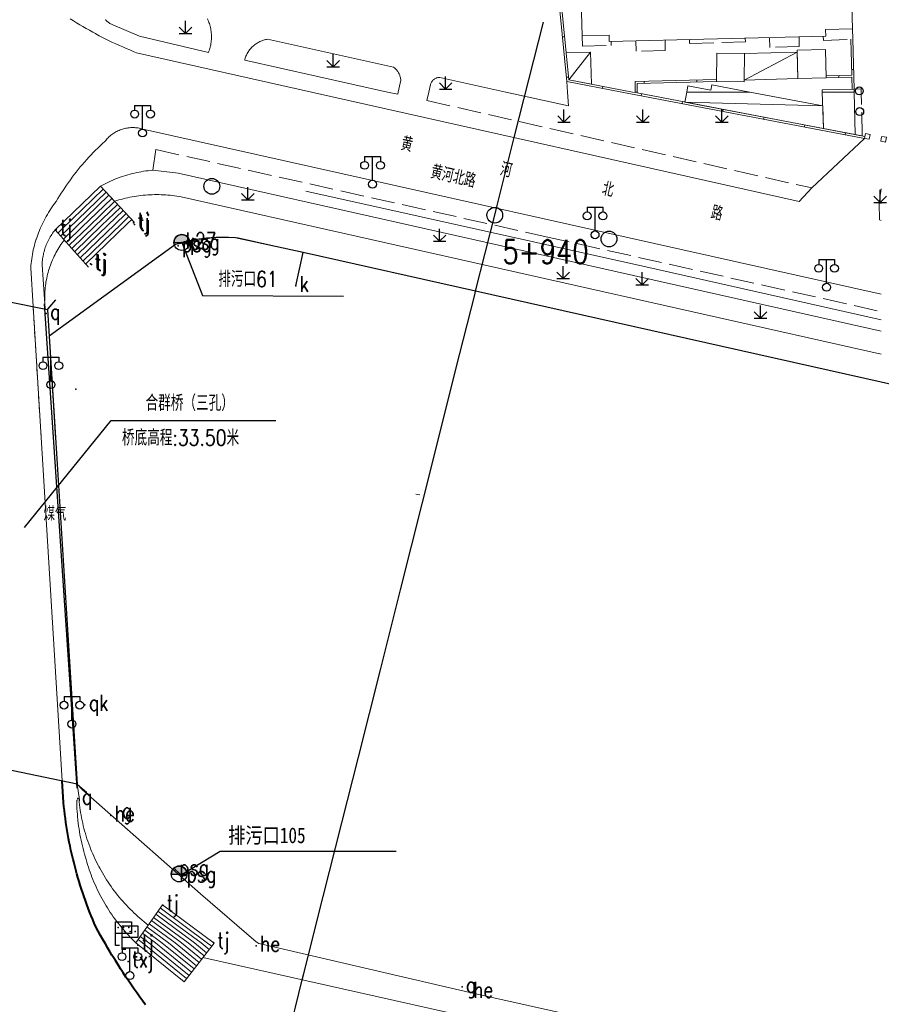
# Model space of a CAD drawing. Extents: x 39508475 to 39522402, y 3783947 to 3795549.
# Tile 119 of 256: x 39514891 to 39515000, y 3794134 to 3794259. Entities that reach past the tile are written whole.
import ezdxf
from ezdxf.enums import TextEntityAlignment as Align

# ---------------------------------------------------------------- set-up
doc = ezdxf.new("R2010")
doc.units = 0
doc.header["$PDSIZE"] = 0.2
doc.linetypes.add('X0', pattern=[4, 3, -1])
doc.linetypes.add('X70', pattern=[1.6, 1, -0.6])
doc.layers.get('0').update_dxf_attribs({"linetype": 'CONTINUOUS'})
doc.layers.add('ASSIST', color=7, linetype='CONTINUOUS', plot=False)
for name, color, linetype in [('DLSS', 4, 'CONTINUOUS'), ('GXYZ', 2, 'CONTINUOUS'), ('JCDL_DMX_F', 30, 'CONTINUOUS'), ('JCDL_JMDD', 1, 'CONTINUOUS'), ('JCDL_JMDD_F', 231, 'CONTINUOUS'), ('JCDL_JMDX_F', 231, 'CONTINUOUS'), ('JCDL_JT_ZJ', 100, 'CONTINUOUS'), ('JCDL_JTD_F', 100, 'CONTINUOUS'), ('JCDL_JTX_F', 100, 'CONTINUOUS'), ('JCDL_SXX_F', 5, 'CONTINUOUS'), ('JMD', 6, 'CONTINUOUS'), ('SXSS', 5, 'CONTINUOUS'), ('ZBTZ', 3, 'CONTINUOUS'), ('zdh', 7, 'CONTINUOUS'), ('ZJ', 7, 'CONTINUOUS'), ('排水孔', 4, 'CONTINUOUS'), ('断面线', 2, 'CONTINUOUS')]:
    doc.layers.add(name, color=color, linetype=linetype)
for name, color, linetype, lineweight in [('JCDL_JMDX', 1, 'CONTINUOUS', 0), ('JCDL_ZBX', 3, 'CONTINUOUS', 0), ('JCDL_ZBX_F', 7, 'CONTINUOUS', 0), ('TEXTL_ZJ', 7, 'CONTINUOUS', 0)]:
    doc.layers.add(name, color=color, linetype=linetype, lineweight=lineweight)
doc.styles.add('HT', font='simhei.ttf')
doc.styles.add('HZ', font='rs', dxfattribs={"width": 0.8, "bigfont": 'hztxt'})
doc.linetypes.add('10422', pattern='A,2,[150,AAA.SHX,S=1,R=0,X=0,Y=1],2,[177,AAA.SHX,S=1,R=0,X=0,Y=0.8],1e-09', length=4)
doc.linetypes.add('X35', pattern='A,2,[150,AAA.SHX,S=1,R=0,X=0,Y=1],2,[177,AAA.SHX,S=1,R=0,X=0,Y=0.8],1e-09', length=4)
doc.linetypes.add('X39', pattern='A,2,[150,symbolx.shx,S=1,R=0,X=0,Y=1],2,[151,symbolx.shx,S=1,R=0,X=0,Y=3],1e-11', length=4)
doc.linetypes.add('X49', pattern='A,0,[5,symbolt.shx,S=1,R=0,X=0,Y=0],-10', length=10)
doc.linetypes.add('X67', pattern='A,1,[150,symbolx.shx,S=1,R=0,X=0,Y=1],2,[153,symbolx.shx,S=1,R=0,X=0,Y=0.8],2,[145,symbolx.shx,S=1,R=0,X=0,Y=0],0,[150,symbolx.shx,S=1,R=0,X=0,Y=1],2,[153,symbolx.shx,S=1,R=0,X=0,Y=0.8],2,[150,symbolx.shx,S=1,R=0,X=0,Y=1],0.5,-0.5,[146,symbolx.shx,S=1,R=0,X=0,Y=0],-0.5,0.5,[153,symbolx.shx,S=1,R=0,X=0,Y=0.8],1', length=12)

# ---------------------------------------------------------------- blocks, each defined once
blk = doc.blocks.new('5820000')
at = {"color": 0, "linetype": 'Continuous'}
blk.add_circle((0, 0), 1, dxfattribs=at)
blk = doc.blocks.new('9530003')
at = {"color": 0}
for p, q in [((0, 0), (0, 1.6)), ((-0.8, 0), (0.8, 0))]:
    blk.add_line(p, q, dxfattribs=at)
at = {"color": 0, "linetype": 'Continuous'}
for points in [[(0, 0), (-0.8, 0.8)], [(0, 0), (0.8, 0.8)]]:
    blk.add_lwpolyline(points, dxfattribs=at)
blk = doc.blocks.new('2382100')
at = {"color": 0, "linetype": 'Continuous'}
blk.add_circle((0, 0), 0.5, dxfattribs=at)
blk = doc.blocks.new('3521000')
at = {"color": 0}
for p, q in [((-1, 3.5), (1, 3.5)), ((0, 0.5), (0, 3.5))]:
    blk.add_line(p, q, dxfattribs=at)
at = {"color": 0, "linetype": 'Continuous', "flags": 128}
for points in [[(-1, 3.5), (-1, 2.9)], [(1, 3.5), (1, 2.9)]]:
    blk.add_lwpolyline(points, dxfattribs=at)
at = {"color": 0}
for centre in [(-1, 2.4), (1, 2.4), (0, 0)]:
    blk.add_circle(centre, 0.5, dxfattribs=at)
blk = doc.blocks.new('3812000')
at = {"color": 0, "linetype": 'Continuous'}
for p, q in [((0, 3), (2, 3)), ((0, 0), (0, 3)), ((2, 3), (2, 1.5)), ((2, 1.5), (0, 1.5)), ((0.5, 0), (0, 0))]:
    blk.add_line(p, q, dxfattribs=at)
for p in [(0.31, 2.28), (1.01, 2.28), (1.67, 2.27)]:
    blk.add_point(p, dxfattribs=at)

msp = doc.modelspace()

# ---------------------------------------------------------------- hatches: boundary and pattern name
at = {"layer": '排水孔', "linetype": 'Continuous'}
h = msp.add_hatch(color=256, dxfattribs=at)
edge = h.paths.add_edge_path()
edge.add_arc((39514911.34, 3794230.918), 1, 0, 180)
edge.add_line((39514910.34, 3794230.918), (39514911.34, 3794230.918))
edge.add_line((39514911.34, 3794230.918), (39514912.34, 3794230.918))
h = msp.add_hatch(color=256, dxfattribs=at)
edge = h.paths.add_edge_path()
edge.add_arc((39514910.9986, 3794150.8301), 1, 0, 180)
edge.add_line((39514909.9986, 3794150.8301), (39514910.9986, 3794150.8301))
edge.add_line((39514910.9986, 3794150.8301), (39514911.9986, 3794150.8301))

# ---------------------------------------------------------------- linework, layer by layer
for p, q in [((39514910.34, 3794230.918, 74.891), (39514912.34, 3794230.918, 74.891)), ((39514909.9986, 3794150.8301, 74.891), (39514911.9986, 3794150.8301, 74.891))]:
    msp.add_line(p, q)
at = {"linetype": 'Continuous'}
for p, q in [((39514911.34, 3794230.918, 36.551), (39514913.95834, 3794224.21569, -0.011)), ((39514913.95834, 3794224.21569, -0.011), (39514931.84506, 3794224.0954, -0.011))]:
    msp.add_line(p, q, dxfattribs=at)
at = {"elevation": 36.551, "flags": 128}
for points in [[(39514912.34, 3794230.918, 1), (39514910.34, 3794230.918), (39514911.34, 3794230.918)], [(39514911.9986, 3794150.8301, 1), (39514909.9986, 3794150.8301), (39514910.9986, 3794150.8301)]]:
    msp.add_lwpolyline(points, format="xyb", close=True, dxfattribs=at)
at = {"linetype": 'Continuous', "flags": 128}
for points, elevation in [([(39514925.789, 3794225.41), (39514926.73913, 3794229.64012)], 35.337), ([(39514911.438, 3794150.551), (39514910.52, 3794151.403)], 35.697)]:
    msp.add_lwpolyline(points, dxfattribs=dict(at, elevation=elevation))
at = {"layer": 'ASSIST', "linetype": 'Continuous', "flags": 128}
msp.add_lwpolyline([(39514882.008, 3794165.559), (39514878.12799, 3794225.665), (39514894.31299, 3794222.436), (39514898.091, 3794162.24401)], close=True, dxfattribs=at)
at = {"layer": 'DLSS', "linetype": 'Continuous'}
for p, q in [((39514894.31299, 3794222.436), (39514895.37127, 3794223.63602)), ((39514894.31299, 3794222.436), (39514898.091, 3794162.24401)), ((39514898.091, 3794162.24401), (39514899.29103, 3794161.18573))]:
    msp.add_line(p, q, dxfattribs=at)
at = {"layer": 'DLSS', "linetype": 'Continuous', "lineweight": 20}
for points in [[(39514927.77538, 3794250), (39514905.611, 3794254.983), (39514905.17125, 3794255.15732), (39514904.73341, 3794255.3364), (39514904.2974, 3794255.51987), (39514903.86325, 3794255.7077), (39514903.431, 3794255.89988), (39514903.0007, 3794256.09638), (39514902.5724, 3794256.29719), (39514902.14613, 3794256.50229), (39514901.72194, 3794256.71165), (39514901.29987, 3794256.92526), (39514900.87996, 3794257.14309), (39514900.46227, 3794257.36513), (39514900.391, 3794257.404), (39514900.04682, 3794257.59134), (39514899.63366, 3794257.82171), (39514899.22283, 3794258.05621), (39514898.81438, 3794258.29482), (39514898.40834, 3794258.53751), (39514898.00475, 3794258.78427), (39514897.60366, 3794259.03507), (39514897.20511, 3794259.28987)], [(39514991.185, 3794237.83101), (39514989.607, 3794236.099), (39514927.77538, 3794250)], [(39515000, 3794224.34831), (39514906.239, 3794245.347), (39514906.09032, 3794245.38313), (39514905.94038, 3794245.41368), (39514905.78948, 3794245.43904), (39514905.6378, 3794245.45919), (39514905.48551, 3794245.47409), (39514905.33279, 3794245.48373), (39514905.17984, 3794245.4881), (39514905.02682, 3794245.4872), (39514904.87393, 3794245.48103), (39514904.72134, 3794245.46958), (39514904.56924, 3794245.45288), (39514904.55801, 3794245.451), (39514904.4178, 3794245.43095), (39514904.26721, 3794245.40381), (39514904.11765, 3794245.3715), (39514903.96928, 3794245.33405), (39514903.8223, 3794245.2915), (39514903.67687, 3794245.24391), (39514903.53317, 3794245.19134), (39514903.39136, 3794245.13385), (39514903.25163, 3794245.0715), (39514903.11412, 3794245.00437), (39514902.97901, 3794244.93254), (39514902.84646, 3794244.85609), (39514902.71662, 3794244.77512), (39514902.58965, 3794244.68972), (39514902.4657, 3794244.6), (39514902.34492, 3794244.50606), (39514902.22744, 3794244.408), (39514902.11342, 3794244.30596), (39514902.00298, 3794244.20004), (39514901.89626, 3794244.09039), (39514901.79339, 3794243.97711), (39514901.69448, 3794243.86036), (39514901.6, 3794243.74), (39514901.29739, 3794243.46357), (39514900.99867, 3794243.18293), (39514900.70359, 3794242.89847), (39514900.41219, 3794242.61024), (39514900.12453, 3794242.31827), (39514899.84066, 3794242.02262), (39514899.56062, 3794241.72335), (39514899.28446, 3794241.42048), (39514899.01222, 3794241.11409), (39514898.955, 3794241.048), (39514898.74395, 3794240.80422), (39514898.47969, 3794240.49091), (39514898.21949, 3794240.17423), (39514897.9634, 3794239.85422), (39514897.71144, 3794239.53094), (39514897.46367, 3794239.20444), (39514897.22013, 3794238.87478), (39514896.98085, 3794238.54201), (39514896.74588, 3794238.20618), (39514896.51526, 3794237.86735), (39514896.28902, 3794237.52559), (39514896.0672, 3794237.18093), (39514895.84983, 3794236.83345), (39514895.63697, 3794236.4832), (39514895.42901, 3794236.13001), (39514895.2551, 3794235.90271), (39514895.08574, 3794235.67199), (39514894.92063, 3794235.43821), (39514894.75984, 3794235.20145), (39514894.60342, 3794234.96178), (39514894.45141, 3794234.71928), (39514894.30388, 3794234.47403), (39514894.16086, 3794234.22612), (39514894.02241, 3794233.97563), (39514893.88858, 3794233.72265), (39514893.75941, 3794233.46726), (39514893.63494, 3794233.20954), (39514893.51521, 3794232.94958), (39514893.40027, 3794232.68747), (39514893.29016, 3794232.4233), (39514893.1849, 3794232.15716), (39514893.08454, 3794231.88913), (39514892.98911, 3794231.61931), (39514892.905, 3794231.366), (39514892.89864, 3794231.34778), (39514892.81316, 3794231.07464), (39514892.73271, 3794230.79998), (39514892.6573, 3794230.52389), (39514892.58696, 3794230.24646), (39514892.52172, 3794229.9678), (39514892.4616, 3794229.68798), (39514892.40662, 3794229.40711), (39514892.3568, 3794229.12528), (39514892.31215, 3794228.84258), (39514892.27269, 3794228.55911), (39514892.23843, 3794228.27496), (39514892.20939, 3794227.99024), (39514892.18601, 3794227.705), (39514892.4927, 3794222.79916)], [(39514999.74, 3794235.909), (39514999.783, 3794233.774), (39515000, 3794233.72541)]]:
    msp.add_lwpolyline(points, dxfattribs=at)
at = {"layer": 'DLSS', "linetype": 'X70', "lineweight": 0}
msp.add_lwpolyline([(39514892.4927, 3794222.79916), (39514893.49561, 3794206.45344)], dxfattribs=at)
at = {"layer": 'DLSS', "linetype": 'Continuous', "lineweight": 40}
msp.add_lwpolyline([(39514906.75861, 3794134.22976), (39514906.39058, 3794134.72721), (39514906.02641, 3794135.22749), (39514905.66614, 3794135.73059), (39514905.30978, 3794136.23646), (39514904.95735, 3794136.74507), (39514904.60887, 3794137.25641), (39514904.26436, 3794137.77043), (39514903.92386, 3794138.28711), (39514903.58737, 3794138.80641), (39514903.25491, 3794139.3283), (39514902.92651, 3794139.85276), (39514902.60219, 3794140.37974), (39514902.493, 3794140.56001), (39514902.28196, 3794140.90923), (39514901.96585, 3794141.44118), (39514901.65387, 3794141.97556), (39514901.34604, 3794142.51235), (39514901.04238, 3794143.05151), (39514900.74291, 3794143.593), (39514900.44801, 3794144.137), (39514900.24404, 3794144.60634), (39514900.04517, 3794145.07786), (39514899.85103, 3794145.55135), (39514899.66162, 3794146.02675), (39514899.47698, 3794146.50403), (39514899.29711, 3794146.98312), (39514899.12203, 3794147.46399), (39514898.95178, 3794147.94658), (39514898.78635, 3794148.43085), (39514898.62577, 3794148.91675), (39514898.47005, 3794149.40423), (39514898.31921, 3794149.89324), (39514898.17327, 3794150.38374), (39514898.03223, 3794150.87567), (39514897.89612, 3794151.36898), (39514897.76494, 3794151.86363), (39514897.63871, 3794152.35956), (39514897.565, 3794152.66101), (39514897.51745, 3794152.85673), (39514897.40115, 3794153.35509), (39514897.28985, 3794153.85458), (39514897.18354, 3794154.35516), (39514897.08223, 3794154.85679), (39514896.98595, 3794155.35939), (39514896.89469, 3794155.86293), (39514896.80847, 3794156.36737), (39514896.72729, 3794156.87263), (39514896.65116, 3794157.37868), (39514896.5801, 3794157.88547), (39514896.5141, 3794158.39294), (39514896.45318, 3794158.90105), (39514896.39734, 3794159.40974), (39514896.347, 3794159.91901), (39514896.18035, 3794162.63783)], dxfattribs=at)
at = {"layer": 'GXYZ', "linetype": 'Continuous', "flags": 128}
msp.add_lwpolyline([(39514898.09277, 3794161.70847), (39514893.92801, 3794223.13577)], dxfattribs=at)
at = {"layer": 'JCDL_DMX_F', "color": 3, "linetype": 'X35', "lineweight": 0}
for points in [[(39514991.185, 3794237.83101), (39514997.882, 3794244.124)], [(39515000, 3794219.65796), (39514910.89799, 3794239.692), (39514907.653, 3794240.079), (39514907.36293, 3794240.05358), (39514907.07342, 3794240.02249), (39514906.78452, 3794239.98618), (39514906.49632, 3794239.94466), (39514906.20891, 3794239.89795), (39514905.9224, 3794239.84605), (39514905.63687, 3794239.789), (39514905.35242, 3794239.72679), (39514905.06913, 3794239.65946), (39514904.78711, 3794239.58703), (39514904.50644, 3794239.50952), (39514904.22721, 3794239.42696), (39514903.94952, 3794239.33937), (39514903.67346, 3794239.24677), (39514903.516, 3794239.191), (39514903.39912, 3794239.14922), (39514903.12658, 3794239.04672), (39514902.85593, 3794238.93932), (39514902.58727, 3794238.82705), (39514902.32068, 3794238.70995), (39514902.05624, 3794238.58806), (39514901.79405, 3794238.46142), (39514901.53419, 3794238.33006), (39514901.27674, 3794238.19403), (39514901.022, 3794238.053)], [(39515000, 3794237.70453), (39514999.74, 3794235.909)], [(39515000, 3794216.74302), (39514911.28, 3794236.69799), (39514910.99888, 3794236.748), (39514910.7169, 3794236.79295), (39514910.43422, 3794236.83323), (39514910.1509, 3794236.8688), (39514909.86704, 3794236.89968), (39514909.5827, 3794236.92585), (39514909.29797, 3794236.9473), (39514909.01292, 3794236.96402), (39514908.72763, 3794236.97602), (39514908.44219, 3794236.98329), (39514908.15666, 3794236.98582), (39514907.87113, 3794236.98362), (39514907.58567, 3794236.97669), (39514907.372, 3794236.968), (39514907.30037, 3794236.96502), (39514907.01531, 3794236.94863), (39514906.73055, 3794236.92751), (39514906.44618, 3794236.90168), (39514906.16228, 3794236.87113), (39514905.87892, 3794236.83588), (39514905.59619, 3794236.79594), (39514905.31416, 3794236.75132), (39514905.03291, 3794236.70203), (39514904.75251, 3794236.64808), (39514904.47305, 3794236.58949), (39514904.1946, 3794236.52627), (39514903.91723, 3794236.45845), (39514903.64102, 3794236.38604), (39514903.36606, 3794236.30906), (39514903.09241, 3794236.22753), (39514902.82026, 3794236.1411)], [(39514894.04251, 3794222.48996), (39514893.641, 3794228.099), (39514893.6478, 3794228.28476), (39514893.65976, 3794228.47026), (39514893.67648, 3794228.6554), (39514893.69793, 3794228.84004), (39514893.72411, 3794229.02407), (39514893.755, 3794229.20738), (39514893.79058, 3794229.38983), (39514893.83083, 3794229.5713), (39514893.87572, 3794229.75169), (39514893.92522, 3794229.93087), (39514893.97929, 3794230.10871), (39514894.03791, 3794230.28512), (39514894.094, 3794230.43999), (39514894.10104, 3794230.45996), (39514894.16862, 3794230.63312), (39514894.24062, 3794230.8045), (39514894.317, 3794230.97397), (39514894.39769, 3794231.14143), (39514894.48265, 3794231.30677), (39514894.57183, 3794231.46987), (39514894.66515, 3794231.63063), (39514894.76257, 3794231.78895), (39514894.86401, 3794231.94471), (39514894.96942, 3794232.09783), (39514895.07871, 3794232.24819), (39514895.19183, 3794232.3957), (39514895.309, 3794232.54)], [(39514893.97017, 3794223.50059), (39514893.96311, 3794223.74477), (39514893.96147, 3794223.98905), (39514893.96483, 3794224.23332), (39514893.97318, 3794224.47746), (39514893.98652, 3794224.72138), (39514894.00485, 3794224.96498), (39514894.02815, 3794225.20816), (39514894.05643, 3794225.4508), (39514894.08966, 3794225.69282), (39514894.12783, 3794225.93411), (39514894.17093, 3794226.17456), (39514894.21894, 3794226.41409), (39514894.27184, 3794226.65258), (39514894.3296, 3794226.88994), (39514894.39221, 3794227.12607), (39514894.45963, 3794227.36087), (39514894.53184, 3794227.59424), (39514894.60881, 3794227.82608), (39514894.68976, 3794228.05365), (39514894.77689, 3794228.28481), (39514894.86793, 3794228.5115), (39514894.96359, 3794228.73628), (39514895.06383, 3794228.95905), (39514895.1686, 3794229.17973), (39514895.27786, 3794229.39822), (39514895.39157, 3794229.61443), (39514895.50968, 3794229.82827), (39514895.63213, 3794230.03965), (39514895.75889, 3794230.24848), (39514895.88988, 3794230.45468), (39514896.02507, 3794230.65815), (39514896.16439, 3794230.85882), (39514896.30779, 3794231.05659), (39514896.45553, 3794231.25113)], [(39514905.514, 3794142.11299), (39514905.27253, 3794142.34692), (39514905.03477, 3794142.58464), (39514904.80051, 3794142.8258), (39514904.56978, 3794143.07034), (39514904.34265, 3794143.31822), (39514904.11915, 3794143.56939), (39514903.89933, 3794143.82378), (39514903.68325, 3794144.08136), (39514903.47094, 3794144.34205), (39514903.26245, 3794144.60581), (39514903.05783, 3794144.87258), (39514902.85712, 3794145.14231), (39514902.66036, 3794145.41493), (39514902.4676, 3794145.69039), (39514902.27887, 3794145.96863), (39514902.09422, 3794146.24959), (39514901.91368, 3794146.53321), (39514901.73729, 3794146.81943), (39514901.56509, 3794147.1082), (39514901.39712, 3794147.39944), (39514901.23342, 3794147.6931), (39514901.074, 3794147.98911), (39514900.91892, 3794148.28742), (39514900.91501, 3794148.29599), (39514900.76821, 3794148.58795), (39514900.62189, 3794148.89065), (39514900.48, 3794149.19545), (39514900.34256, 3794149.50229), (39514900.20961, 3794149.81109), (39514900.08118, 3794150.1218), (39514899.95728, 3794150.43435), (39514899.83796, 3794150.74867), (39514899.72323, 3794151.0647), (39514899.61312, 3794151.38236), (39514899.50764, 3794151.7016), (39514899.40684, 3794152.02234), (39514899.31071, 3794152.34451), (39514899.2193, 3794152.66806), (39514899.133, 3794152.993), (39514899.02766, 3794153.34388), (39514898.92783, 3794153.69637), (39514898.83309, 3794154.05027), (39514898.74347, 3794154.40549), (39514898.65899, 3794154.76197), (39514898.57966, 3794155.11964), (39514898.50551, 3794155.47841), (39514898.43654, 3794155.83822), (39514898.37277, 3794156.19898), (39514898.31421, 3794156.56063), (39514898.26088, 3794156.92308), (39514898.21279, 3794157.28627), (39514898.16994, 3794157.65011), (39514898.152, 3794157.822), (39514898.13236, 3794158.01453), (39514898.10003, 3794158.37946), (39514898.07298, 3794158.74481), (39514898.0512, 3794159.11052), (39514898.0347, 3794159.47651), (39514898.02349, 3794159.84269), (39514898.01801, 3794160.209), (39514898.374, 3794160.235), (39514898.091, 3794162.24401)], [(39514907.08835, 3794144.36994), (39514906.81924, 3794144.57861), (39514906.55356, 3794144.79163), (39514906.29111, 3794145.00862), (39514906.03195, 3794145.22953), (39514905.77614, 3794145.4543), (39514905.52373, 3794145.68289), (39514905.27479, 3794145.91525), (39514905.02936, 3794146.15133), (39514904.78751, 3794146.39107), (39514904.54929, 3794146.63441), (39514904.31476, 3794146.8813), (39514904.08395, 3794147.13169), (39514903.85694, 3794147.38552), (39514903.63377, 3794147.64273), (39514903.41448, 3794147.90326), (39514903.19913, 3794148.16706), (39514902.98778, 3794148.43407), (39514902.78045, 3794148.70422), (39514902.57721, 3794148.97745), (39514902.3781, 3794149.25371), (39514902.18316, 3794149.53293), (39514901.99244, 3794149.81504), (39514901.80597, 3794150.09999), (39514901.62381, 3794150.38771), (39514901.446, 3794150.67813), (39514901.27256, 3794150.97119), (39514901.10355, 3794151.26683), (39514900.939, 3794151.56497), (39514900.817, 3794151.794), (39514900.77895, 3794151.86555), (39514900.62343, 3794152.16849), (39514900.47248, 3794152.47374), (39514900.32613, 3794152.78123), (39514900.18442, 3794153.09088), (39514900.04738, 3794153.40262), (39514899.91503, 3794153.71639), (39514899.78742, 3794154.03211), (39514899.66457, 3794154.34971), (39514899.54649, 3794154.66912), (39514899.43324, 3794154.99027), (39514899.32481, 3794155.31308), (39514899.22126, 3794155.63749), (39514899.12258, 3794155.96342), (39514899.02882, 3794156.29079), (39514898.93998, 3794156.61953), (39514898.8561, 3794156.94957), (39514898.77718, 3794157.28084), (39514898.70324, 3794157.61325), (39514898.63431, 3794157.94673), (39514898.5704, 3794158.28122), (39514898.51152, 3794158.61662), (39514898.45769, 3794158.95288), (39514898.40891, 3794159.2899), (39514898.3652, 3794159.62762), (39514898.327, 3794159.966), (39514898.374, 3794160.235)], [(39514914.01199, 3794140.236), (39514949.421, 3794132.28299), (39515000, 3794120.96304)]]:
    msp.add_lwpolyline(points, dxfattribs=at)
at = {"layer": 'JCDL_JMDX', "color": 6, "linetype": 'Continuous', "lineweight": 0}
for points in [[(39514983.87999, 3794270.48514), (39514958.32799, 3794269.783), (39514960.152, 3794251.331), (39514967.12002, 3794250)], [(39514996.548, 3794250.353), (39514996.372, 3794256.703)], [(39514960.38241, 3794251.54151), (39514963.149, 3794255.04199)], [(39514982.61525, 3794251.51638), (39514989.3346, 3794255.04462)], [(39514979.11272, 3794251.59715), (39514968.78818, 3794251.33799), (39514968.82177, 3794250)], [(39514992.99701, 3794251.78801), (39514996.25563, 3794251.87833)], [(39514967.12002, 3794250), (39514997.882, 3794244.124)], [(39514968.82177, 3794250), (39514968.82355, 3794249.92912)], [(39514975.09537, 3794248.73111), (39514992.57223, 3794248.256)], [(39514896.14641, 3794232.61525), (39514901.38334, 3794237.66883)], [(39514896.98383, 3794232.6905), (39514901.74467, 3794237.28466)], [(39514897.82125, 3794232.76575), (39514902.10601, 3794236.9005)], [(39514898.65867, 3794232.841), (39514902.46734, 3794236.51633)], [(39514899.49608, 3794232.91625), (39514902.82867, 3794236.13216)], [(39514900.3335, 3794232.9915), (39514903.19001, 3794235.748)], [(39514901.17092, 3794233.06675), (39514903.55134, 3794235.36383)], [(39514902.00834, 3794233.142), (39514903.91267, 3794234.97966)], [(39514902.84575, 3794233.21725), (39514904.27401, 3794234.5955)], [(39514903.68317, 3794233.2925), (39514904.63534, 3794234.21133)], [(39514896.0125, 3794231.74917), (39514896.98383, 3794232.6905)], [(39514896.36425, 3794231.35375), (39514897.82125, 3794232.76575)], [(39514896.716, 3794230.95833), (39514898.65867, 3794232.841)], [(39514897.06775, 3794230.56292), (39514899.49608, 3794232.91625)], [(39514897.4195, 3794230.1675), (39514900.3335, 3794232.9915)], [(39514897.77125, 3794229.77208), (39514901.17092, 3794233.06675)], [(39514898.123, 3794229.37666), (39514902.00834, 3794233.142)], [(39514898.47475, 3794228.98125), (39514902.84575, 3794233.21725)], [(39514898.8265, 3794228.58583), (39514903.68317, 3794233.2925)], [(39514899.17826, 3794228.19041), (39514904.52059, 3794233.36775)], [(39514904.52059, 3794233.36775), (39514904.99667, 3794233.82717)], [(39514895.66075, 3794232.14458), (39514896.14641, 3794232.61525)], [(39514915.44601, 3794142.08299), (39514911.62258, 3794137.15842), (39514905.514, 3794142.11299), (39514908.886, 3794146.947), (39514915.44601, 3794142.08299)], [(39514908.886, 3794146.947), (39514905.514, 3794142.11299)], [(39514914.61834, 3794142.08549), (39514908.605, 3794146.54417)], [(39514912.13534, 3794142.09299), (39514907.762, 3794145.33567)], [(39514912.96301, 3794142.09049), (39514908.043, 3794145.7385)], [(39514913.79067, 3794142.08799), (39514908.324, 3794146.14134)], [(39514909.65234, 3794142.10049), (39514906.919, 3794144.12717)], [(39514910.48, 3794142.09799), (39514907.2, 3794144.53)], [(39514911.30767, 3794142.09549), (39514907.481, 3794144.93283)], [(39514907.16933, 3794142.10799), (39514906.076, 3794142.91866)], [(39514907.997, 3794142.10549), (39514906.357, 3794143.3215)], [(39514908.82467, 3794142.10299), (39514906.638, 3794143.72433)], [(39514911.62258, 3794137.15842), (39514905.514, 3794142.11299)], [(39514906.34167, 3794142.11049), (39514905.795, 3794142.51583)], [(39514911.9412, 3794137.5688), (39514906.34167, 3794142.11049)], [(39514912.25982, 3794137.97918), (39514907.16933, 3794142.10799)], [(39514912.57844, 3794138.38956), (39514907.997, 3794142.10549)], [(39514912.89706, 3794138.79994), (39514908.82467, 3794142.10299)], [(39514913.21568, 3794139.21033), (39514909.65234, 3794142.10049)], [(39514913.5343, 3794139.62071), (39514910.48, 3794142.09799)], [(39514913.85291, 3794140.03109), (39514911.30767, 3794142.09549)], [(39514915.44601, 3794142.08299), (39514911.62258, 3794137.15842)], [(39514914.17153, 3794140.44147), (39514912.13534, 3794142.09299)], [(39514914.49015, 3794140.85185), (39514912.96301, 3794142.09049)], [(39514914.80877, 3794141.26223), (39514913.79067, 3794142.08799)], [(39514915.12739, 3794141.67261), (39514914.61834, 3794142.08549)]]:
    msp.add_lwpolyline(points, dxfattribs=at)
at = {"layer": 'JCDL_JMDX', "color": 6, "linetype": 'X0', "lineweight": 0}
for points in [[(39514992.65301, 3794257.08735), (39514992.667, 3794256.53001), (39514996.372, 3794256.703), (39514996.33001, 3794257.993)], [(39514962.09101, 3794257.122), (39514962.127, 3794255.79699), (39514965.779, 3794255.899), (39514965.76611, 3794256.41245)], [(39514972.58787, 3794256.58369), (39514972.621, 3794255.264), (39514968.942, 3794255.17301), (39514968.9089, 3794256.49134)], [(39514982.763, 3794256.83909), (39514982.77501, 3794256.361), (39514975.686, 3794256.15), (39514975.67317, 3794256.66113)], [(39514989.57575, 3794257.0101), (39514989.607, 3794255.765), (39514985.882, 3794255.66101), (39514985.85048, 3794256.91659)], [(39514996.548, 3794250.353), (39514997.439, 3794250.402), (39514997.46245, 3794250)], [(39514996.67939, 3794244.60824), (39514997.57543, 3794244.43708), (39514997.46245, 3794250)]]:
    msp.add_lwpolyline(points, dxfattribs=at)
at = {"layer": 'JCDL_JMDX', "color": 6, "linetype": 'X67', "lineweight": 0}
for points in [[(39514894.52681, 3794219.02936), (39514910.544, 3794230.669), (39514910.83856, 3794230.76166), (39514911.13468, 3794230.84922), (39514911.43216, 3794230.93205), (39514911.73092, 3794231.01012), (39514912.03089, 3794231.08341), (39514912.33199, 3794231.15192), (39514912.63414, 3794231.2156), (39514912.93727, 3794231.27447), (39514913.2413, 3794231.32849), (39514913.54616, 3794231.37765), (39514913.85176, 3794231.42194), (39514914.06101, 3794231.449), (39514914.15802, 3794231.46136), (39514914.46488, 3794231.49588), (39514914.77225, 3794231.52551), (39514915.08005, 3794231.55023), (39514915.38821, 3794231.57003), (39514915.69664, 3794231.58492), (39514916.00528, 3794231.59489), (39514916.31403, 3794231.59993), (39514916.62282, 3794231.60005), (39514916.93158, 3794231.59524), (39514917.24022, 3794231.58551), (39514917.54866, 3794231.57086), (39514917.85684, 3794231.55129), (39514918.16466, 3794231.5268), (39514918.47201, 3794231.497), (39515000, 3794213.18492)], [(39515000, 3794213.18492), (39515098.628, 3794191.032)]]:
    msp.add_lwpolyline(points, dxfattribs=at)
at = {"layer": 'JCDL_JMDX_F', "linetype": 'Continuous', "lineweight": 0}
for points in [[(39514998.45228, 3794270.63547), (39514958.60319, 3794269.54047), (39514960.3824, 3794251.54151), (39514968.45248, 3794250)], [(39514959.59402, 3794256.97561), (39514959.84281, 3794257.0002)], [(39514996.2487, 3794252.12823), (39514996.12223, 3794256.69134)], [(39514996.47873, 3794252.85204), (39514996.22883, 3794252.84512)], [(39514960.09897, 3794251.86744), (39514960.34775, 3794251.89203)], [(39514969.9494, 3794251.36714), (39514969.95567, 3794251.11722)], [(39514976.6135, 3794251.53442), (39514976.61978, 3794251.2845)], [(39514992.99144, 3794252.03795), (39514996.24871, 3794252.12823)], [(39514994.62632, 3794251.83317), (39514994.6194, 3794252.08307)], [(39514996.29807, 3794250.34694), (39514996.25563, 3794251.87832)], [(39514964.66442, 3794250.46906), (39514964.71133, 3794250.71462)], [(39514979.11, 3794251.34701), (39514969.04437, 3794251.09435), (39514969.07185, 3794250)], [(39514968.45248, 3794250), (39514968.82355, 3794249.92912)], [(39514968.82266, 3794249.96456), (39514969.07258, 3794249.97083)], [(39514969.07185, 3794250), (39514969.07483, 3794249.88112)], [(39514969.07483, 3794249.88112), (39514997.92891, 3794244.36956)], [(39514969.57563, 3794249.53094), (39514969.62253, 3794249.7765)], [(39514974.74578, 3794248.54336), (39514974.79269, 3794248.78892)], [(39514979.91593, 3794247.55579), (39514979.96284, 3794247.80135)], [(39514985.08609, 3794246.56821), (39514985.133, 3794246.81377)], [(39514990.25624, 3794245.58063), (39514990.30315, 3794245.82619)], [(39514995.4264, 3794244.59305), (39514995.47331, 3794244.83861)], [(39514997.882, 3794244.124), (39514998.48197, 3794244.009), (39514998.59936, 3794244.62145), (39514997.99939, 3794244.73645), (39514997.882, 3794244.124)], [(39515000, 3794244.12376), (39514999.933, 3794243.76699), (39515000, 3794243.75441)], [(39515000, 3794243.75441), (39515000.53999, 3794243.65299), (39515000.65391, 3794244.2596), (39515000.04692, 3794244.3736), (39515000, 3794244.12376)], [(39514895.309, 3794232.54), (39514901.022, 3794238.053)], [(39514905.35801, 3794233.443), (39514901.022, 3794238.053)], [(39514899.53001, 3794227.79499), (39514895.309, 3794232.54)], [(39514894.31299, 3794222.436), (39514894.84213, 3794223.03601)], [(39514898.091, 3794162.24401), (39514898.69101, 3794161.71487)]]:
    msp.add_lwpolyline(points, dxfattribs=at)
at = {"layer": 'JCDL_JTX_F', "linetype": 'Continuous', "lineweight": 0}
for points in [[(39514892.4927, 3794222.79916), (39514896.18035, 3794162.63783)], [(39514894.75028, 3794222.86548), (39514894.31299, 3794222.436)], [(39514894.31299, 3794222.436), (39514895.34415, 3794206.00747)]]:
    msp.add_lwpolyline(points, dxfattribs=at)
at = {"layer": 'JCDL_SXX_F', "color": 142, "linetype": 'Continuous', "lineweight": 0, "true_color": 0x00a0e9}
msp.add_lwpolyline([(39514941.49026, 3794198.91756), (39514941.00082, 3794199.01977)], dxfattribs=at)
at = {"layer": 'JCDL_SXX_F', "linetype": 'X39', "lineweight": 0}
msp.add_lwpolyline([(39514898.091, 3794162.24401), (39514898.75801, 3794161.493), (39514913.716, 3794148.331), (39514920.757, 3794142.23999), (39514921.11901, 3794142.011), (39514921.1606, 3794142.01315), (39514947.83, 3794135.821), (39515000, 3794124.20174)], dxfattribs=at)
at = {"layer": 'JCDL_ZBX', "color": 114, "linetype": 'Continuous', "lineweight": 0, "true_color": 0x009944}
for points in [[(39514901.659, 3794259.17605), (39514901.73031, 3794259.09704), (39514901.80521, 3794259.02142), (39514901.88354, 3794258.94936), (39514901.96512, 3794258.881), (39514902.04978, 3794258.8165), (39514902.13734, 3794258.75599), (39514902.22761, 3794258.69961), (39514902.3204, 3794258.64748), (39514902.41551, 3794258.5997), (39514902.51273, 3794258.55638), (39514902.61199, 3794258.518), (39514905.998, 3794257.092)], [(39514905.998, 3794257.092), (39514914.71701, 3794255.03), (39514914.77817, 3794255.18762), (39514914.83388, 3794255.34726), (39514914.88448, 3794255.50859), (39514914.92993, 3794255.67144), (39514914.97019, 3794255.83566), (39514915.00521, 3794256.00107), (39514915.03495, 3794256.16751), (39514915.05939, 3794256.33482), (39514915.0785, 3794256.50281), (39514915.09226, 3794256.67133), (39514915.10067, 3794256.8402), (39514915.1037, 3794257.00925), (39514915.10136, 3794257.17832), (39514915.094, 3794257.33401), (39514915.09365, 3794257.34722), (39514915.08057, 3794257.51579), (39514915.06215, 3794257.68386), (39514915.03839, 3794257.85127), (39514915.00933, 3794258.01783), (39514914.97499, 3794258.18338), (39514914.93541, 3794258.34776), (39514914.89062, 3794258.5108), (39514914.84068, 3794258.67234), (39514914.78563, 3794258.8322), (39514914.72552, 3794258.99024), (39514914.66043, 3794259.14628), (39514914.59001, 3794259.29999)], [(39514938.76566, 3794250), (39514939.09101, 3794251.48499), (39514939.08193, 3794251.59286), (39514939.06728, 3794251.70011), (39514939.04751, 3794251.80655), (39514939.02267, 3794251.91191), (39514938.99281, 3794252.01597), (39514938.95801, 3794252.11847), (39514938.91834, 3794252.21919), (39514938.87389, 3794252.3179), (39514938.82477, 3794252.41437), (39514938.808, 3794252.44401), (39514938.77109, 3794252.50838), (39514938.71297, 3794252.59971), (39514938.65055, 3794252.68815), (39514938.58396, 3794252.7735), (39514938.51337, 3794252.85557), (39514938.43893, 3794252.93416), (39514938.36081, 3794253.00911), (39514938.27919, 3794253.08022), (39514938.194, 3794253.14701), (39514922.223, 3794256.692), (39514922.09453, 3794256.67036), (39514921.96701, 3794256.64364), (39514921.84056, 3794256.61228), (39514921.71534, 3794256.57631), (39514921.59151, 3794256.53579), (39514921.46926, 3794256.49075), (39514921.34873, 3794256.44128), (39514921.2301, 3794256.38743), (39514921.11351, 3794256.32927), (39514920.99914, 3794256.26689), (39514920.88712, 3794256.20036), (39514920.77761, 3794256.12978), (39514920.67075, 3794256.05524), (39514920.5667, 3794255.97684), (39514920.546, 3794255.96001), (39514920.46558, 3794255.89468), (39514920.36754, 3794255.80888), (39514920.2727, 3794255.71955), (39514920.1812, 3794255.6268), (39514920.09315, 3794255.53078), (39514920.00867, 3794255.43159), (39514919.92788, 3794255.32938), (39514919.85089, 3794255.22428), (39514919.77779, 3794255.11643), (39514919.70869, 3794255.00599), (39514919.64367, 3794254.89308), (39514919.58283, 3794254.77788), (39514919.52624, 3794254.66052), (39514919.47399, 3794254.54117), (39514919.42614, 3794254.41999), (39514919.38276, 3794254.29714), (39514919.3439, 3794254.17279), (39514919.31, 3794254.047)], [(39514919.31, 3794254.047), (39514937.42296, 3794250)], [(39514942.65027, 3794250), (39514942.862, 3794250.937), (39514942.88296, 3794251.01452), (39514942.90948, 3794251.09035), (39514942.94101, 3794251.16423), (39514942.97741, 3794251.23583), (39514943.0185, 3794251.30485), (39514943.06412, 3794251.37097), (39514943.11406, 3794251.43388), (39514943.16808, 3794251.49333), (39514943.22596, 3794251.54903), (39514943.28743, 3794251.60074), (39514943.35222, 3794251.64822), (39514943.36941, 3794251.6592), (39514943.42004, 3794251.69127), (39514943.49058, 3794251.7297), (39514943.56353, 3794251.76332), (39514943.63856, 3794251.79199), (39514943.71534, 3794251.81559), (39514943.79353, 3794251.834), (39514943.87277, 3794251.84715), (39514943.95272, 3794251.85497), (39514944.03301, 3794251.85699), (39514952.40181, 3794250)], [(39514960.23589, 3794250), (39514960.152, 3794251.331)], [(39514937.42296, 3794250), (39514938.703, 3794249.714), (39514938.76566, 3794250)], [(39514942.65027, 3794250), (39514942.406, 3794248.91901)], [(39514952.40181, 3794250), (39514960.34701, 3794248.237), (39514960.23589, 3794250)]]:
    msp.add_lwpolyline(points, dxfattribs=at)
at = {"layer": 'JCDL_ZBX', "color": 114, "linetype": 'X49', "lineweight": 0, "true_color": 0x009944}
msp.add_lwpolyline([(39514927.07652, 3794237.42217), (39514970.15313, 3794227.81872), (39515000, 3794221.10821)], dxfattribs=at)
at = {"layer": 'JCDL_ZBX_F', "color": 114, "linetype": 'X0', "lineweight": 0, "true_color": 0x009944}
for points in [[(39514942.406, 3794248.91901), (39514991.185, 3794237.83101)], [(39514907.653, 3794240.079), (39514908.0566, 3794242.69382), (39514957.51002, 3794231.65396), (39515000, 3794222.14821)], [(39515000, 3794235.85095), (39514999.74, 3794235.909)]]:
    msp.add_lwpolyline(points, dxfattribs=at)
at = {"layer": 'JMD', "linetype": 'Continuous'}
for p, q in [((39514891.42357, 3794194.77063), (39514902.39803, 3794208.32613)), ((39514902.39803, 3794208.32613), (39514923.24803, 3794208.32613)), ((39514911.45084, 3794150.87511), (39514916.21882, 3794153.74773)), ((39514916.21882, 3794153.74773), (39514938.51882, 3794153.74773))]:
    msp.add_line(p, q, dxfattribs=at)
at = {"layer": 'JMD', "color": 6, "linetype": 'Continuous', "lineweight": 0}
for points in [[(39514996.092, 3794266.964), (39514996.33001, 3794257.993), (39514992.93111, 3794257.90654), (39514992.95175, 3794257.09485), (39514965.509, 3794256.406), (39514965.48859, 3794257.20844), (39514962.09101, 3794257.122), (39514961.839, 3794266.10201), (39514968.91563, 3794266.2801), (39514968.89551, 3794267.07984), (39514972.64961, 3794267.1743), (39514972.66973, 3794266.37456), (39514975.42554, 3794266.44392), (39514975.40101, 3794267.419), (39514982.477, 3794267.607), (39514982.50179, 3794266.62199), (39514985.26274, 3794266.69148), (39514985.23812, 3794267.6697), (39514988.977, 3794267.765), (39514989.00165, 3794266.78556), (39514996.092, 3794266.964)], [(39514992.91634, 3794255.4061), (39514992.99701, 3794251.78801), (39514989.409, 3794251.708), (39514989.32833, 3794255.3261), (39514992.91634, 3794255.4061)], [(39514963.149, 3794255.04199), (39514963.25199, 3794250.99338), (39514960.38241, 3794251.54151), (39514960.04419, 3794254.96301), (39514963.149, 3794255.04199)], [(39514982.669, 3794254.896), (39514982.61624, 3794251.51641), (39514982.613, 3794251.30899), (39514979.11, 3794251.34701), (39514979.14891, 3794254.93419), (39514982.669, 3794254.896)], [(39514989.3346, 3794255.04462), (39514989.409, 3794251.708), (39514982.61624, 3794251.51641), (39514982.669, 3794254.896), (39514989.3346, 3794255.04462)], [(39514978.53401, 3794250.908), (39514983.34047, 3794250), (39514975.33508, 3794250), (39514975.48299, 3794250.783), (39514978.40607, 3794250.23079), (39514978.53401, 3794250.908)], [(39514996.548, 3794250.353), (39514996.55607, 3794250), (39514992.51706, 3794250), (39514992.509, 3794250.25499), (39514996.548, 3794250.353)], [(39514992.57222, 3794248.256), (39514992.66332, 3794245.37537), (39514975.09537, 3794248.73111), (39514975.33508, 3794250), (39514983.34047, 3794250), (39514992.57222, 3794248.256)], [(39514996.55607, 3794250), (39514996.67939, 3794244.60824), (39514992.66332, 3794245.37537), (39514992.51706, 3794250), (39514996.55607, 3794250)]]:
    msp.add_lwpolyline(points, dxfattribs=at)
at = {"layer": 'SXSS', "linetype": '10422', "flags": 128}
msp.add_lwpolyline([(39515531.47201, 3794076.80501), (39515523.62699, 3794078.66101), (39515525.11501, 3794085.31501), (39515517.42299, 3794086.996), (39515519.55923, 3794096.67108), (39515509.06133, 3794099.0208), (39515500, 3794101.04898), (39515330.075, 3794139.08299), (39515329.70374, 3794139.09296), (39515328.59438, 3794139.00132), (39515327.33925, 3794138.66991), (39515326.67268, 3794138.32346), (39515325.65701, 3794137.81936), (39515324.60766, 3794137.38977), (39515323.80181, 3794137.11783), (39515322.98244, 3794136.88985), (39515322.15195, 3794136.7065), (39515321.31275, 3794136.56833), (39515320.18454, 3794136.45504), (39515319.61811, 3794136.42897), (39515317.63593, 3794136.49868), (39515316.51226, 3794136.65053), (39515315.40245, 3794136.88296), (39515314.31228, 3794137.19475), (39515312.21338, 3794138.04957), (39515310.25916, 3794139.19721), (39515308.6999, 3794140.42302), (39515307.4952, 3794141.623), (39515306.10401, 3794143.41199), (39515304.19756, 3794144.65845), (39515303.48499, 3794144.929), (39515250, 3794156.98232), (39515158.66318, 3794177.56589), (39515131.988, 3794183.472), (39515125.01042, 3794185.12947), (39515123.46805, 3794185.01343), (39515122.02976, 3794184.4445), (39515120.40399, 3794183.63412), (39515118.57471, 3794182.99252), (39515116.12973, 3794182.51421), (39515113.6396, 3794182.43692), (39515110.36209, 3794182.95966), (39515106.31048, 3794184.72261), (39515104.306, 3794186.202), (39515100.53401, 3794189.897), (39515098.96879, 3794190.88494), (39515000, 3794213.18492), (39514948.58364, 3794224.7336), (39514926.73913, 3794229.64012), (39514918.16466, 3794231.5268), (39514915.38821, 3794231.57003), (39514910.544, 3794230.669), (39514894.52681, 3794219.02936)], dxfattribs=at)
at = {"layer": 'SXSS', "linetype": '10422', "lineweight": 0}
msp.add_lwpolyline([(39514898.091, 3794162.24401), (39514898.75801, 3794161.493), (39514913.716, 3794148.331), (39514920.757, 3794142.23999), (39514921.11901, 3794142.011), (39514921.1606, 3794142.01315), (39514947.83, 3794135.821), (39515000, 3794124.20174)], dxfattribs=at)
at = {"layer": 'zdh', "color": 1}
for p in [(39514905.231, 3794233.421, 36.727), (39514911.344, 3794230.918, 36.551), (39514899.888, 3794228.133, 36.579), (39514925.789, 3794225.41, 35.337), (39514897.891, 3794212.3, 35.8), (39514899.065, 3794172.29, 36.091)]:
    msp.add_point(p, dxfattribs=at)
at = {"layer": 'zdh'}
for p in [(39514905.347, 3794233.178, 36.614), (39514895.431, 3794232.559, 39.332), (39514910.861, 3794230.488, 35.657), (39514911.881, 3794230.763, 35.732), (39514899.758, 3794228.199, 36.595), (39514894.16, 3794221.896, 39.509), (39514898.184, 3794160.406, 39.492), (39514902.348, 3794158.243, 36.564), (39514903.248, 3794158.632, 35.1), (39514910.52, 3794151.403, 35.595), (39514911.438, 3794150.551, 35.697), (39514908.929, 3794146.883, 36.572), (39514905.752, 3794141.81, 39.011), (39514915.356, 3794142.151, 36.451), (39514920.76, 3794141.74, 36.593), (39514904.563, 3794139.751, 38.926), (39514946.862, 3794136.545, 35.22), (39514947.777, 3794135.899, 36.565)]:
    msp.add_point(p, dxfattribs=at)
at = {"layer": '排水孔'}
for centre in [(39514911.34, 3794230.918, 74.891), (39514910.9986, 3794150.8301, 74.891)]:
    msp.add_circle(centre, 1, dxfattribs=at)
at = {"layer": '断面线', "color": 1, "flags": 128}
msp.add_lwpolyline([(39514918.4216, 3794104.7213), (39514923.74848, 3794126.02033), (39514925.7474, 3794133.96551), (39514926.61293, 3794137.40578), (39514926.77826, 3794138.06291), (39514929.27233, 3794147.9762), (39514931.62639, 3794157.33297), (39514933.71736, 3794165.64402), (39514936.51017, 3794176.74469), (39514939.06093, 3794186.88331), (39514943.19325, 3794203.3082), (39514946.09294, 3794214.83372), (39514948.47455, 3794224.30001), (39514948.58364, 3794224.7336), (39514951.00846, 3794234.37164), (39514951.23444, 3794235.26984), (39514953.48612, 3794244.21971), (39514957.17347, 3794258.87594)], dxfattribs=at)
at = {"layer": '断面线'}
msp.add_circle((39514951.00846, 3794234.37164), 1, dxfattribs=at)

# ---------------------------------------------------------------- block references
at = {"layer": 'JCDL_JMDD'}
for p in [(39514997.21776, 3794250.1409), (39514997.26435, 3794247.51438)]:
    msp.add_blockref('2382100', p, dxfattribs=at)
at = {"layer": 'JCDL_JMDD_F'}
for name, p in [('3521000', (39514906.363, 3794244.8)), ('3521000', (39514935.51299, 3794238.301)), ('3521000', (39514963.71701, 3794231.89)), ('3521000', (39514993.065, 3794225.241)), ('3521000', (39514894.74701, 3794212.894)), ('3521000', (39514897.40999, 3794169.85)), ('3812000', (39514902.952, 3794141.77701)), ('3812000', (39514903.768, 3794141.279)), ('3521000', (39514904.764, 3794137.95599))]:
    msp.add_blockref(name, p, dxfattribs=at)
at = {"layer": 'JCDL_JTD_F'}
for p in [(39514915.15096, 3794238.04271), (39514965.482, 3794231.366)]:
    msp.add_blockref('5820000', p, dxfattribs=at)
at = {"layer": 'ZBTZ'}
for p in [(39514911.80835, 3794257.43495), (39514930.51459, 3794253.203), (39514944.78375, 3794250.36475), (39514959.7815, 3794246.1655), (39514969.78, 3794246.1655), (39514979.7785, 3794246.1655), (39514919.69415, 3794236.33215), (39514999.84359, 3794235.98219), (39514944.02373, 3794231.06623), (39514959.68808, 3794226.33365), (39514969.68657, 3794225.53363), (39514984.68432, 3794221.33438)]:
    msp.add_blockref('9530003', p, dxfattribs=at)

# ---------------------------------------------------------------- texts
at = {"color": 6, "linetype": 'Continuous', "style": 'HZ', "width": 0.8}
msp.add_text('排污口61', height=2, dxfattribs=at).set_placement((39514915.96257, 3794225.2812))
at = {"layer": 'JCDL_JT_ZJ', "lineweight": 0, "style": 'HZ', "width": 0.8}
for s, p in [('黄', (39514938.87764, 3794242.14519)), ('河', (39514951.44881, 3794238.8955)), ('北', (39514964.35729, 3794236.41823)), ('路', (39514978.17192, 3794233.39999))]:
    msp.add_text(s, height=1.8, rotation=347.5986501, dxfattribs=at).set_placement(p, align=Align.BOTTOM_LEFT)
at = {"layer": 'JMD', "linetype": 'Continuous', "width": 0.8}
for s, style, p in [('合群桥（三孔）', 'HZ', (39514906.74248, 3794209.56166)), (' 桥底高程:33.50米', 'HZ', (39514902.65764, 3794205.16596)), ('排污口105', 'HT', (39514917.21882, 3794154.74773))]:
    msp.add_text(s, height=2, dxfattribs=dict(at, style=style)).set_placement(p)
at = {"layer": 'TEXTL_ZJ', "style": 'HZ', "width": 0.8}
msp.add_text('黄河北路', height=1.8, rotation=-13.0135942, dxfattribs=at).set_placement((39514942.63603, 3794238.56983), align=Align.BOTTOM_LEFT)
at = {"layer": 'zdh', "style": 'HZ', "width": 0.8}
for s, p in [('tj', (39514895.931, 3794231.809, 39.332)), ('tj', (39514905.847, 3794232.428, 36.614)), ('psg', (39514912.381, 3794230.013, 35.732)), ('psg', (39514911.361, 3794229.738, 35.657)), ('tj', (39514900.258, 3794227.449, 36.595)), ('q', (39514894.66, 3794221.146, 39.509)), ('q', (39514898.684, 3794159.656, 39.492)), ('he', (39514902.848, 3794157.493, 36.564)), ('g', (39514903.748, 3794157.882, 35.1)), ('psg', (39514911.02, 3794150.653, 35.595)), ('psg', (39514911.938, 3794149.801, 35.697)), ('tj', (39514909.429, 3794146.133, 36.572)), ('tj', (39514906.252, 3794141.06, 39.011)), ('tj', (39514915.856, 3794141.401, 36.451)), ('he', (39514921.26, 3794140.99, 36.593)), ('txj', (39514905.063, 3794139.001, 38.926)), ('g', (39514947.362, 3794135.795, 35.22)), ('he', (39514948.277, 3794135.149, 36.565))]:
    msp.add_text(s, height=2, dxfattribs=at).set_placement(p)
at = {"layer": 'zdh', "color": 1, "style": 'HZ', "width": 0.8}
for s, p in [('tj', (39514905.731, 3794232.671, 36.727)), ('k27', (39514911.844, 3794230.168, 36.551)), ('tj', (39514900.388, 3794227.383, 36.579)), ('k', (39514926.289, 3794224.66, 35.337)), ('qk', (39514899.565, 3794171.54, 36.091))]:
    msp.add_text(s, height=2, dxfattribs=at).set_placement(p)
at = {"layer": 'ZJ', "style": 'HZ', "width": 0.8}
msp.add_text('煤气', height=1.8, dxfattribs=at).set_placement((39514893.82627, 3794195.09588), align=Align.BOTTOM_LEFT)
at = {"layer": '断面线', "linetype": 'Continuous', "style": 'HZ', "width": 0.8}
msp.add_text('5+940', height=3, dxfattribs=at).set_placement((39514962.88917, 3794229.74316), align=Align.MIDDLE_RIGHT)

doc.saveas('drawing.dxf')
